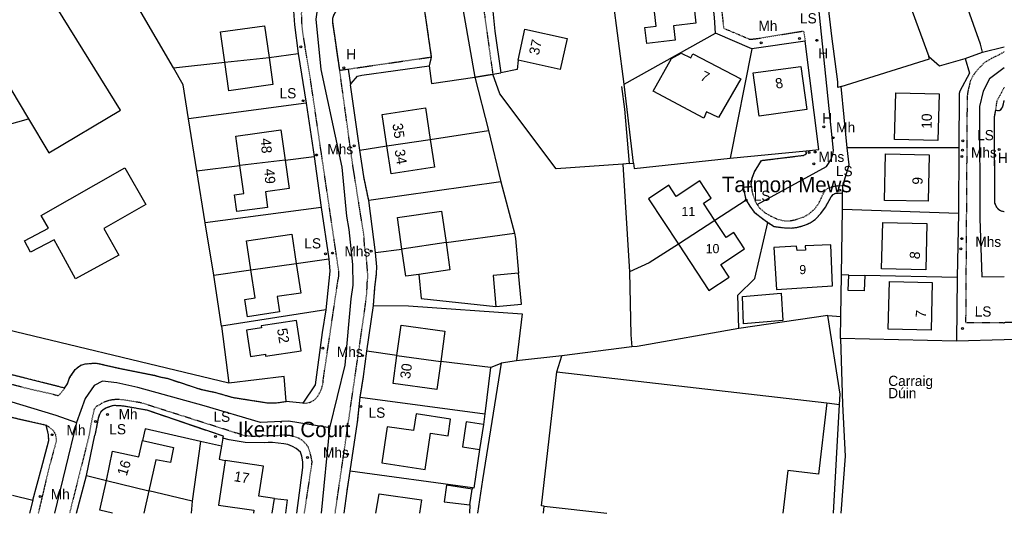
# Model space of a CAD drawing. Header units: metres. Extents: x 611948 to 1225781, y 656699 to 1316021.
# Tile 127 of 169: x 613355 to 613548, y 658843 to 658940. Entities that reach past the tile are written whole.
import ezdxf

# ---------------------------------------------------------------- set-up
doc = ezdxf.new("R2010")
doc.units = ezdxf.units.M
doc.linetypes.add('4696-07$0$PECK', pattern=[0.2, 0.1, -0.1])
doc.linetypes.add('4696-08$0$PECK', pattern=[0.2, 0.1, -0.1])
for name, color, linetype in [('4696-07$0$BLD_INN_W', 253, 'Continuous'), ('4696-07$0$BLD_OTL_P', 253, 'Continuous'), ('4696-07$0$BLD_OTL_S', 253, 'Continuous'), ('4696-07$0$GEN_LIN_D', 253, 'Continuous'), ('4696-07$0$GEN_PCK_D', 253, '4696-07$0$PECK'), ('4696-07$0$OTHER_SYM', 253, 'Continuous'), ('4696-07$0$POLE_SYMB', 253, 'Continuous'), ('4696-07$0$ROADS', 253, 'Continuous'), ('4696-07$0$ROADS_CTR', 253, 'Continuous'), ('4696-07$0$ROADS_PCK', 253, '4696-07$0$PECK'), ('4696-08$0$GEN_LIN_D', 253, 'Continuous'), ('4696-08$0$ROADS', 253, 'Continuous'), ('4696-08$0$ROADS_PCK', 253, '4696-08$0$PECK')]:
    doc.layers.add(name, color=color, linetype=linetype)
doc.styles.add('4696-07$0$STANDARD', font='txt')

# ---------------------------------------------------------------- blocks, each defined once
blk = doc.blocks.new('4696-07$0$13', base_point=(160450.170478, 242323.105036))
blk.add_circle((160450.170478, 242323.105036), 0.187958)
blk = doc.blocks.new('4696-07')
at = {"layer": '4696-07$0$BLD_INN_W', "flags": 128}
for points in [[(613394.902, 658931.436), (613403.591, 658932.344)], [(613426.664, 658915.088), (613435.148, 658916.301)], [(613406.726, 658912.285), (613397.861, 658911.208)], [(613490.887, 658900.471), (613483.732, 658895.841)], [(613438.23, 658896.146), (613429.593, 658894.846)], [(613400, 658890.784), (613408.903, 658892.016)], [(613428.614, 658874.041), (613437.186, 658872.869)], [(613371.73, 658849.571), (613380.058, 658847.547)], [(613457.458, 658844.489), (613469.711, 658843.117)]]:
    blk.add_lwpolyline(points, dxfattribs=at)
at = {"layer": '4696-07$0$BLD_OTL_P', "flags": 128}
blk.add_lwpolyline([(613457.3, 658843.117), (613457.458, 658844.489)], dxfattribs=at)
at = {"layer": '4696-07$0$BLD_OTL_S', "flags": 128}
for points in [[(613486.265, 658946.896), (613487.154, 658939.091), (613482.763, 658938.59), (613483.089, 658935.73), (613477.532, 658935.097), (613477.175, 658938.231), (613479.358, 658938.479), (613478.514, 658945.893)], [(613356.487, 658920.334), (613360.463, 658913.687), (613374.482, 658922.075), (613362.11, 658941.996)], [(613394.902, 658931.436), (613394.072, 658937.366), (613402.718, 658938.577), (613403.591, 658932.344)], [(613452.34, 658931.857), (613453.69, 658937.923), (613461.953, 658936.085), (613460.603, 658930.018), (613452.34, 658931.857)], [(613348.078, 658934.388), (613356.487, 658920.334)], [(613489.222, 658921.705), (613488.712, 658920.503), (613478.817, 658925.768), (613482.385, 658932.148), (613484.262, 658933.2), (613486.162, 658932.312), (613486.572, 658933.083), (613495.959, 658928.169), (613491.571, 658920.596), (613489.222, 658921.705)], [(613403.591, 658932.344), (613404.334, 658927.043), (613395.688, 658925.831), (613394.902, 658931.436)], [(613394.902, 658931.436), (613403.591, 658932.344)], [(613498.381, 658929.328), (613507.712, 658930.603), (613508.865, 658922.162), (613499.534, 658920.888), (613498.381, 658929.328)], [(613534.757, 658925.246), (613534.516, 658916.094), (613526.054, 658916.317), (613526.295, 658925.469), (613534.757, 658925.246)], [(613426.664, 658915.088), (613425.732, 658921.198), (613434.203, 658922.491), (613435.148, 658916.301)], [(613397.861, 658911.208), (613397.071, 658916.957), (613405.917, 658918.172), (613406.726, 658912.285)], [(613435.148, 658916.301), (613435.975, 658910.878), (613427.504, 658909.585), (613426.664, 658915.088)], [(613426.664, 658915.088), (613435.148, 658916.301)], [(613532.856, 658913.309), (613532.655, 658904.205), (613524.071, 658904.395), (613524.272, 658913.499), (613532.856, 658913.309)], [(613406.726, 658912.285), (613407.496, 658906.68), (613402.869, 658906.044), (613403.285, 658903.012), (613397.265, 658902.184), (613396.81, 658905.49), (613398.613, 658905.737), (613397.861, 658911.208)], [(613406.726, 658912.285), (613397.861, 658911.208)], [(613362.95, 658894.065), (613361.511, 658896.692), (613356.882, 658894.241), (613355.689, 658896.493), (613360.375, 658898.976), (613358.941, 658901.401), (613375.337, 658910.781), (613379.465, 658903.566), (613371.26, 658898.872), (613374.164, 658893.643), (613365.715, 658888.994), (613362.95, 658894.065)], [(613490.887, 658900.471), (613488.667, 658903.851), (613490.168, 658904.837), (613487.94, 658908.226), (613483.301, 658905.176), (613481.881, 658907.336), (613477.898, 658904.718), (613483.732, 658895.841)], [(613429.593, 658894.846), (613428.699, 658901.04), (613437.344, 658902.287), (613438.23, 658896.146)], [(613483.732, 658895.841), (613489.702, 658886.758), (613493.655, 658889.357), (613492.014, 658891.854), (613496.652, 658894.902), (613494.57, 658898.07), (613493.101, 658897.104), (613490.887, 658900.471)], [(613490.887, 658900.471), (613483.732, 658895.841)], [(613532.395, 658899.882), (613532.193, 658890.78), (613523.526, 658890.972), (613523.728, 658900.075), (613532.395, 658899.882)], [(613400, 658890.784), (613399.14, 658896.438), (613408.026, 658897.788), (613408.903, 658892.016)], [(613438.23, 658896.146), (613429.593, 658894.846)], [(613438.23, 658896.146), (613439.003, 658890.789), (613432.878, 658889.906)], [(613432.878, 658889.906), (613430.358, 658889.542), (613429.593, 658894.846)], [(613502.937, 658886.929), (613513.906, 658887.67), (613513.579, 658895.672), (613508.581, 658895.516), (613508.6, 658894.649), (613506.983, 658894.588), (613506.847, 658895.415), (613502.423, 658895.133), (613502.937, 658886.929)], [(613408.903, 658892.016), (613409.782, 658886.236), (613405.17, 658885.534), (613405.623, 658882.555), (613399.36, 658881.603), (613398.847, 658884.976), (613400.837, 658885.279), (613400, 658890.784)], [(613400, 658890.784), (613408.903, 658892.016)], [(613452.435, 658890.134), (613447.434, 658889.68), (613447.984, 658883.617)], [(613447.984, 658883.617), (613452.985, 658884.071), (613452.435, 658890.134)], [(613520.204, 658889.66), (613520.108, 658886.652), (613516.996, 658886.751), (613517.092, 658889.76)], [(613517.092, 658889.76), (613520.204, 658889.66)], [(613533.412, 658888.298), (613533.211, 658879.002), (613524.833, 658879.184), (613525.034, 658888.479), (613533.412, 658888.298)], [(613496.306, 658885.554), (613503.857, 658886.246), (613504.18, 658880.884), (613496.502, 658880.191), (613496.306, 658885.554)], [(613408.976, 658880.859), (613402.031, 658879.825), (613402.09, 658879.43), (613399.167, 658878.995), (613399.937, 658873.821), (613402.86, 658874.256), (613402.916, 658873.883), (613409.861, 658874.917), (613408.976, 658880.859)], [(613428.614, 658874.041), (613429.425, 658879.937), (613437.996, 658878.759), (613437.186, 658872.869)], [(613437.186, 658872.869), (613436.431, 658867.375), (613427.86, 658868.554), (613428.614, 658874.041)], [(613428.614, 658874.041), (613437.186, 658872.869)], [(613457.458, 658844.489), (613456.897, 658844.553), (613459.915, 658870.795)], [(613459.915, 658870.795), (613512.773, 658864.716)], [(613512.773, 658864.716), (613511.173, 658850.807), (613505.129, 658851.503), (613504.165, 658843.117)], [(613439.129, 658861.554), (613432.364, 658862.567), (613431.876, 658859.304), (613426.694, 658860.079), (613425.634, 658852.996), (613434.132, 658851.723), (613435.192, 658858.807), (613438.64, 658858.291), (613439.129, 658861.554)], [(613445.558, 658860.519), (613442.204, 658861.027), (613441.461, 658856.122), (613444.815, 658855.614)], [(613445.558, 658860.519), (613444.815, 658855.614)], [(613371.73, 658849.571), (613372.949, 658855.31), (613378.099, 658854.182), (613378.829, 658857.352)], [(613378.829, 658857.352), (613384.885, 658855.975), (613384.296, 658853.068), (613381.429, 658853.618), (613380.058, 658847.547)], [(613394.958, 658853.425), (613393.675, 658844.733), (613400.599, 658843.71), (613400.512, 658843.117)], [(613404.65, 658846.009), (613401.599, 658846.46), (613402.464, 658852.317), (613394.958, 658853.425)], [(613372.912, 658843.117), (613370.432, 658843.741), (613371.73, 658849.571)], [(613371.73, 658849.571), (613380.058, 658847.547)], [(613443.353, 658847.847), (613438.344, 658848.626), (613437.841, 658845.388), (613442.873, 658844.753)], [(613442.873, 658844.753), (613443.353, 658847.847)], [(613380.058, 658847.547), (613379.043, 658843.117)], [(613404.223, 658843.117), (613404.65, 658846.009)], [(613424.473, 658843.117), (613425.111, 658846.938), (613433.411, 658845.751), (613433.026, 658843.117)]]:
    blk.add_lwpolyline(points, dxfattribs=at)
at = {"layer": '4696-07$0$GEN_LIN_D', "flags": 128}
for points in [[(613543.276, 658933.374), (613542.848, 658934.994), (613529.819, 658971.705), (613527.858, 658977.486)], [(613522.506, 658960.476), (613532.749, 658932.53)], [(613384.874, 658930.316), (613374.247, 658948.644)], [(613491.002, 658937.142), (613490.803, 658940.161), (613490.005, 658947.338)], [(613515.573, 658926.68), (613514.932, 658926.479), (613514.92, 658927.598), (613513.764, 658936.525), (613512.464, 658947.704)], [(613473.121, 658927.119), (613470.914, 658944.183)], [(613408.383, 658941.498), (613408.542, 658938.758), (613409.261, 658933.162)], [(613447.405, 658941.41), (613447.764, 658937.511), (613448.942, 658929.355)], [(613473.121, 658927.119), (613491.002, 658937.142)], [(613498.078, 658934.043), (613491.002, 658937.142)], [(613346.991, 658934.493), (613344.556, 658924.386), (613344.161, 658918.221), (613350.159, 658918.564), (613356.487, 658920.334)], [(613508.574, 658935.56), (613498.078, 658934.043)], [(613508.737, 658914.086), (613511.228, 658914.329), (613508.574, 658935.56)], [(613543.276, 658933.374), (613547.541, 658934.427)], [(613403.591, 658932.344), (613409.261, 658933.162)], [(613409.261, 658933.162), (613410.819, 658923.406)], [(613498.078, 658934.043), (613493.836, 658912.634)], [(613515.573, 658926.68), (613532.896, 658932.128), (613532.749, 658932.53)], [(613532.749, 658932.53), (613534.84, 658930.717), (613539.898, 658932.195)], [(613539.898, 658932.195), (613543.276, 658933.374)], [(613384.874, 658930.316), (613394.902, 658931.436)], [(613419.515, 658926.982), (613419.635, 658927.302), (613420.895, 658928.701), (613421.715, 658928.92), (613434.929, 658930.697)], [(613434.929, 658930.697), (613435.408, 658927.299), (613443.884, 658928.516)], [(613452.34, 658931.857), (613452.14, 658930.014), (613448.942, 658929.355)], [(613539.898, 658932.195), (613540.757, 658929.316), (613538.837, 658925.739), (613538.697, 658925.299), (613538.655, 658914.664)], [(613387.841, 658920.378), (613386.778, 658927.031), (613384.874, 658930.316)], [(613419.052, 658930.098), (613419.515, 658926.982)], [(613447.382, 658929.095), (613448.942, 658929.355)], [(613472.846, 658911.472), (613459.79, 658910.565), (613448.791, 658925.279), (613447.382, 658929.095)], [(613421.352, 658914.228), (613419.515, 658926.982)], [(613443.884, 658928.516), (613446.52, 658918.081)], [(613474.185, 658911.598), (613473.263, 658922.223), (613472.663, 658926.677)], [(613474.965, 658911.664), (613473.121, 658927.119)], [(613516.766, 658914.668), (613515.573, 658926.68)], [(613410.819, 658923.406), (613387.841, 658920.378)], [(613410.819, 658923.406), (613412.396, 658912.97)], [(613389.446, 658910.182), (613387.841, 658920.378)], [(613435.148, 658916.301), (613446.52, 658918.081)], [(613446.52, 658918.081), (613448.957, 658908.045)], [(613421.352, 658914.228), (613426.664, 658915.088)], [(613422.11, 658909.051), (613421.352, 658914.228)], [(613493.836, 658912.634), (613508.737, 658914.086)], [(613515.918, 658907.294), (613517.165, 658911.35), (613516.766, 658914.668)], [(613538.655, 658914.664), (613516.766, 658914.668)], [(613538.655, 658914.664), (613538.552, 658901.85)], [(613406.726, 658912.285), (613412.396, 658912.97)], [(613412.396, 658912.97), (613413.793, 658903.015)], [(613474.185, 658911.598), (613472.846, 658911.472)], [(613472.846, 658911.472), (613474.16, 658890.381)], [(613474.185, 658911.598), (613474.965, 658911.664)], [(613474.965, 658911.664), (613475.085, 658910.658), (613493.836, 658912.634)], [(613389.446, 658910.182), (613397.861, 658911.208)], [(613391.103, 658899.97), (613389.446, 658910.182)], [(613448.957, 658908.045), (613423.089, 658904.353)], [(613448.957, 658908.045), (613451.614, 658897.97)], [(613515.843, 658902.634), (613515.885, 658905.833)], [(613515.885, 658905.833), (613515.918, 658907.294)], [(613424.446, 658894.177), (613423.089, 658904.353)], [(613497.009, 658904.432), (613490.887, 658900.471)], [(613413.793, 658903.015), (613391.103, 658899.97)], [(613413.793, 658903.015), (613415.31, 658892.939)], [(613515.661, 658889.841), (613515.843, 658902.634)], [(613515.843, 658902.634), (613538.552, 658901.85)], [(613538.552, 658901.85), (613538.29, 658889.257)], [(613392.755, 658889.741), (613391.103, 658899.97)], [(613495.584, 658879.294), (613495.338, 658885.805), (613498.716, 658889.091), (613501.264, 658900.072)], [(613438.23, 658896.146), (613451.614, 658897.97)], [(613451.614, 658897.97), (613451.813, 658896.91), (613452.435, 658890.134)], [(613483.732, 658895.841), (613478.001, 658892.133), (613474.16, 658890.381)], [(613395.709, 658868.583), (613345.203, 658880.748), (613340.3, 658882.086), (613339.785, 658894.276), (613330.264, 658892.85)], [(613424.446, 658894.177), (613429.593, 658894.846)], [(613424.645, 658890.079), (613424.706, 658891.379), (613424.446, 658894.177)], [(613408.903, 658892.016), (613415.31, 658892.939)], [(613415.31, 658892.939), (613415.51, 658890.501), (613414.669, 658882.924)], [(613392.755, 658889.741), (613400, 658890.784)], [(613474.16, 658890.381), (613474.386, 658878.047), (613474.605, 658875.699)], [(613394.29, 658879.735), (613392.755, 658889.741)], [(613432.878, 658889.906), (613433.378, 658885.186), (613447.984, 658883.617)], [(613515.555, 658881.678), (613515.661, 658889.841)], [(613517.092, 658889.76), (613515.661, 658889.841)], [(613538.29, 658889.257), (613520.204, 658889.66)], [(613538.29, 658889.257), (613538.207, 658876.842)], [(613414.669, 658882.924), (613394.29, 658879.735)], [(613414.669, 658882.924), (613413.968, 658878.506), (613412.586, 658868.272), (613410.227, 658864.674)], [(613422.743, 658874.887), (613424.024, 658883.782)], [(613424.024, 658883.782), (613430.9, 658883.741), (613453.154, 658882.186), (613452.052, 658872.977)], [(613512.963, 658881.854), (613495.584, 658879.294)], [(613515.296, 658864.418), (613515.409, 658866.434), (613512.963, 658881.854)], [(613512.963, 658881.854), (613515.555, 658881.678)], [(613515.498, 658877.346), (613515.555, 658881.678)], [(613394.29, 658879.735), (613395.709, 658868.583)], [(613495.584, 658879.294), (613475.665, 658875.748), (613474.605, 658875.699)], [(613515.498, 658877.346), (613515.833, 658864.511), (613516.412, 658854.298), (613515.534, 658843.117)], [(613538.207, 658876.842), (613515.498, 658877.346)], [(613547.541, 658877.096), (613538.207, 658876.842)], [(613422.102, 658869.929), (613422.743, 658874.887)], [(613428.614, 658874.041), (613422.743, 658874.887)], [(613474.605, 658875.699), (613460.92, 658873.923)], [(613446.971, 658871.644), (613437.186, 658872.869)], [(613452.052, 658872.977), (613448.996, 658872.54)], [(613460.92, 658873.923), (613452.052, 658872.977)], [(613459.915, 658870.795), (613460.92, 658873.923)], [(613448.996, 658872.54), (613445.342, 658849.692), (613444.398, 658843.117)], [(613446.971, 658871.644), (613445.863, 658862.606)], [(613446.971, 658871.644), (613448.996, 658872.54)], [(613406.949, 658865.034), (613406.53, 658869.872), (613395.709, 658868.583)], [(613410.227, 658864.674), (613406.949, 658865.034)], [(613421.421, 658865.871), (613445.863, 658862.606)], [(613512.773, 658864.716), (613515.296, 658864.418)], [(613514.099, 658843.117), (613515.296, 658864.418)], [(613445.863, 658862.606), (613445.558, 658860.519)], [(613390.178, 658857.161), (613379.299, 658859.635), (613378.829, 658857.352)], [(613419.46, 658851.339), (613420.921, 658860.974)], [(613367.839, 658850.515), (613369.49, 658858.425)], [(613394.513, 658857.821), (613394.245, 658856.236)], [(613408.998, 658843.117), (613410.225, 658852.08), (613410.225, 658853.2), (613410.025, 658854.32), (613409.725, 658855.06), (613408.906, 658855.779), (613408.146, 658856.199), (613407.287, 658856.559), (613406.468, 658856.719), (613404.288, 658856.959), (613403.428, 658856.979), (613402.63, 658856.899), (613398.931, 658856.98), (613395.753, 658857.501), (613394.513, 658857.821)], [(613390.178, 658857.161), (613388.518, 658845.504)], [(613394.245, 658856.236), (613390.178, 658857.161)], [(613394.245, 658856.236), (613393.817, 658853.703), (613394.958, 658853.425)], [(613444.815, 658855.614), (613443.668, 658848.056), (613443.399, 658848.092)], [(613357.327, 658845.703), (613359.022, 658851.942)], [(613365.909, 658843.117), (613367.839, 658850.515)], [(613367.839, 658850.515), (613371.73, 658849.571)], [(613443.399, 658848.092), (613419.46, 658851.339)], [(613443.399, 658848.092), (613443.353, 658847.847)], [(613353.356, 658846.662), (613357.327, 658845.703)], [(613357.327, 658845.703), (613356.708, 658843.117)], [(613388.518, 658845.504), (613380.058, 658847.547)], [(613404.65, 658846.009), (613407.146, 658845.748), (613406.807, 658843.117)], [(613418.295, 658843.117), (613418.859, 658847.461)], [(613388.518, 658845.504), (613388.328, 658843.117)], [(613442.873, 658844.753), (613442.82, 658843.117)]]:
    blk.add_lwpolyline(points, dxfattribs=at)
at = {"layer": '4696-07$0$GEN_PCK_D', "flags": 128}
for points in [[(613417.416, 658929.861), (613416.04, 658939.337), (613416.1, 658940.056), (613416.26, 658940.676), (613416.9, 658941.836), (613418.399, 658943.014), (613429.815, 658949.949), (613431.494, 658950.489), (613434.513, 658950.108), (613435.931, 658949.368), (613436.451, 658948.808), (613436.771, 658948.248), (613436.851, 658947.768), (613436.771, 658947.308), (613433.872, 658943.431), (613433.831, 658942.791), (613435.349, 658932.457)], [(613419.052, 658930.098), (613435.349, 658932.457)], [(613435.349, 658932.457), (613434.929, 658930.697)], [(613417.416, 658929.861), (613419.052, 658930.098)], [(613443.884, 658928.516), (613447.382, 658929.095)], [(613545.793, 658922.039), (613546.592, 658921.979), (613546.892, 658922.178), (613547.232, 658922.698), (613547.541, 658923.933)], [(613545.793, 658922.039), (613545.533, 658920.66), (613545.63, 658903.927), (613545.988, 658903.088), (613546.448, 658902.568), (613546.926, 658902.321), (613547.541, 658902.208)], [(613498.034, 658907.104), (613497.999, 658907.482), (613498.157, 658908.76), (613498.623, 658909.96), (613499.972, 658912.2), (613508.305, 658913.212), (613508.782, 658913.529), (613508.737, 658914.086)], [(613423.089, 658904.353), (613422.11, 658909.051)], [(613497.009, 658904.432), (613496.482, 658906.989), (613498.034, 658907.104)], [(613501.264, 658900.072), (613502.459, 658899.286), (613504.645, 658898.997), (613505.839, 658898.974), (613507.035, 658899.116), (613508.463, 658899.509), (613509.55, 658899.99), (613510.536, 658900.664), (613511.612, 658901.819), (613512.522, 658903.086), (613513.636, 658905.076), (613514.025, 658905.528), (613514.525, 658905.787), (613515.885, 658905.833)], [(613497.009, 658904.432), (613497.734, 658903.227), (613498.553, 658902.106), (613500.426, 658900.624), (613501.264, 658900.072)], [(613363.553, 658867.629), (613334.594, 658874.93), (613328.572, 658875.127), (613327.99, 658875.281), (613327.205, 658875.733), (613310.469, 658888.34), (613310.26, 658889.157), (613310.115, 658891.471)], [(613424.024, 658883.782), (613424.305, 658887.32), (613424.645, 658890.079)], [(613363.553, 658867.629), (613364.09, 658868.482), (613364.53, 658869.641), (613365.65, 658871.26), (613366.25, 658871.8), (613366.749, 658872.14), (613367.609, 658872.359), (613369.029, 658872.499), (613370.048, 658872.479), (613374.026, 658871.558), (613381.142, 658870.137), (613382.102, 658869.857), (613383.601, 658869.557), (613390.297, 658867.377), (613393.116, 658866.777), (613396.554, 658865.796), (613403.17, 658864.775), (613405.03, 658864.755), (613406.949, 658865.034)], [(613421.421, 658865.871), (613422.102, 658869.929)], [(613311.133, 658865.062), (613311.593, 658866.155), (613311.992, 658866.666), (613312.479, 658867.095), (613313.037, 658867.426), (613313.647, 658867.648), (613314.856, 658867.825), (613315.904, 658867.837), (613332.879, 658866.85), (613341.121, 658864.917), (613349.345, 658862.783), (613359.973, 658860.395)], [(613420.921, 658860.974), (613421.421, 658865.871)], [(613394.513, 658857.821), (613394.633, 658858.201), (613379.722, 658863.281), (613375.084, 658864.102), (613373.145, 658864.222), (613371.645, 658863.723), (613371.085, 658863.403), (613370.666, 658863.003), (613370.366, 658862.483), (613370.146, 658861.764), (613369.49, 658858.425)], [(613359.022, 658851.942), (613360.449, 658857.35), (613360.385, 658858.514), (613359.973, 658860.395)], [(613418.859, 658847.461), (613419.46, 658851.339)]]:
    blk.add_lwpolyline(points, dxfattribs=at)
at = {"layer": '4696-07$0$ROADS', "flags": 128}
for points in [[(613417.416, 658929.861), (613416.04, 658939.337), (613416.1, 658940.056), (613416.26, 658940.676), (613416.9, 658941.836), (613418.399, 658943.014), (613429.815, 658949.949), (613431.494, 658950.489), (613434.513, 658950.108), (613435.931, 658949.368), (613436.451, 658948.808), (613436.771, 658948.248), (613436.851, 658947.768), (613436.771, 658947.308), (613433.872, 658943.431), (613433.831, 658942.791), (613435.349, 658932.457)], [(613491.002, 658937.142), (613490.803, 658940.161), (613490.005, 658947.338)], [(613515.573, 658926.68), (613514.932, 658926.479), (613514.92, 658927.598), (613513.764, 658936.525), (613512.464, 658947.704)], [(613408.383, 658941.498), (613408.542, 658938.758), (613409.261, 658933.162)], [(613447.405, 658941.41), (613447.764, 658937.511), (613448.942, 658929.355)], [(613498.078, 658934.043), (613491.002, 658937.142)], [(613508.574, 658935.56), (613498.078, 658934.043)], [(613508.737, 658914.086), (613511.228, 658914.329), (613508.574, 658935.56)], [(613543.276, 658933.374), (613547.541, 658934.427)], [(613409.261, 658933.162), (613410.819, 658923.406)], [(613435.349, 658932.457), (613434.929, 658930.697)], [(613539.898, 658932.195), (613543.276, 658933.374)], [(613434.929, 658930.697), (613435.408, 658927.299), (613443.884, 658928.516)], [(613539.898, 658932.195), (613540.757, 658929.316), (613538.837, 658925.739), (613538.697, 658925.299), (613538.655, 658914.664)], [(613417.416, 658929.861), (613419.052, 658930.098)], [(613419.052, 658930.098), (613419.515, 658926.982)], [(613443.884, 658928.516), (613447.382, 658929.095)], [(613447.382, 658929.095), (613448.942, 658929.355)], [(613421.352, 658914.228), (613419.515, 658926.982)], [(613516.766, 658914.668), (613515.573, 658926.68)], [(613410.819, 658923.406), (613412.396, 658912.97)], [(613545.793, 658922.039), (613546.592, 658921.979), (613546.892, 658922.178), (613547.232, 658922.698), (613547.541, 658923.933)], [(613545.793, 658922.039), (613545.533, 658920.66), (613545.63, 658903.927), (613545.988, 658903.088), (613546.448, 658902.568), (613546.926, 658902.321), (613547.541, 658902.208)], [(613422.11, 658909.051), (613421.352, 658914.228)], [(613498.034, 658907.104), (613497.999, 658907.482), (613498.157, 658908.76), (613498.623, 658909.96), (613499.972, 658912.2), (613508.305, 658913.212), (613508.782, 658913.529), (613508.737, 658914.086)], [(613515.918, 658907.294), (613517.165, 658911.35), (613516.766, 658914.668)], [(613538.655, 658914.664), (613538.552, 658901.85)], [(613412.396, 658912.97), (613413.793, 658903.015)], [(613423.089, 658904.353), (613422.11, 658909.051)], [(613497.009, 658904.432), (613496.482, 658906.989), (613498.034, 658907.104)], [(613501.264, 658900.072), (613502.459, 658899.286), (613504.645, 658898.997), (613505.839, 658898.974), (613507.035, 658899.116), (613508.463, 658899.509), (613509.55, 658899.99), (613510.536, 658900.664), (613511.612, 658901.819), (613512.522, 658903.086), (613513.636, 658905.076), (613514.025, 658905.528), (613514.525, 658905.787), (613515.885, 658905.833)], [(613515.885, 658905.833), (613515.918, 658907.294)], [(613424.446, 658894.177), (613423.089, 658904.353)], [(613497.009, 658904.432), (613497.734, 658903.227), (613498.553, 658902.106), (613500.426, 658900.624), (613501.264, 658900.072)], [(613413.793, 658903.015), (613415.31, 658892.939)], [(613538.552, 658901.85), (613538.29, 658889.257)], [(613424.645, 658890.079), (613424.706, 658891.379), (613424.446, 658894.177)], [(613415.31, 658892.939), (613415.51, 658890.501), (613414.669, 658882.924)], [(613363.553, 658867.629), (613334.594, 658874.93), (613328.572, 658875.127), (613327.99, 658875.281), (613327.205, 658875.733), (613310.469, 658888.34), (613310.26, 658889.157), (613310.115, 658891.471)], [(613424.024, 658883.782), (613424.305, 658887.32), (613424.645, 658890.079)], [(613538.29, 658889.257), (613538.207, 658876.842)], [(613414.669, 658882.924), (613413.968, 658878.506), (613412.586, 658868.272), (613410.227, 658864.674)], [(613422.743, 658874.887), (613424.024, 658883.782)], [(613547.541, 658877.096), (613538.207, 658876.842)], [(613422.102, 658869.929), (613422.743, 658874.887)], [(613363.553, 658867.629), (613364.09, 658868.482), (613364.53, 658869.641), (613365.65, 658871.26), (613366.25, 658871.8), (613366.749, 658872.14), (613367.609, 658872.359), (613369.029, 658872.499), (613370.048, 658872.479), (613374.026, 658871.558), (613381.142, 658870.137), (613382.102, 658869.857), (613383.601, 658869.557), (613390.297, 658867.377), (613393.116, 658866.777), (613396.554, 658865.796), (613403.17, 658864.775), (613405.03, 658864.755), (613406.949, 658865.034)], [(613421.421, 658865.871), (613422.102, 658869.929)], [(613311.133, 658865.062), (613311.593, 658866.155), (613311.992, 658866.666), (613312.479, 658867.095), (613313.037, 658867.426), (613313.647, 658867.648), (613314.856, 658867.825), (613315.904, 658867.837), (613332.879, 658866.85), (613341.121, 658864.917), (613349.345, 658862.783), (613359.973, 658860.395)], [(613410.227, 658864.674), (613406.949, 658865.034)], [(613420.921, 658860.974), (613421.421, 658865.871)], [(613394.513, 658857.821), (613394.633, 658858.201), (613379.722, 658863.281), (613375.084, 658864.102), (613373.145, 658864.222), (613371.645, 658863.723), (613371.085, 658863.403), (613370.666, 658863.003), (613370.366, 658862.483), (613370.146, 658861.764), (613369.49, 658858.425)], [(613359.022, 658851.942), (613360.449, 658857.35), (613360.385, 658858.514), (613359.973, 658860.395)], [(613419.46, 658851.339), (613420.921, 658860.974)], [(613367.839, 658850.515), (613369.49, 658858.425)], [(613408.998, 658843.117), (613410.225, 658852.08), (613410.225, 658853.2), (613410.025, 658854.32), (613409.725, 658855.06), (613408.906, 658855.779), (613408.146, 658856.199), (613407.287, 658856.559), (613406.468, 658856.719), (613404.288, 658856.959), (613403.428, 658856.979), (613402.63, 658856.899), (613398.931, 658856.98), (613395.753, 658857.501), (613394.513, 658857.821)], [(613357.327, 658845.703), (613359.022, 658851.942)], [(613365.909, 658843.117), (613367.839, 658850.515)], [(613418.859, 658847.461), (613419.46, 658851.339)], [(613357.327, 658845.703), (613356.708, 658843.117)], [(613418.295, 658843.117), (613418.859, 658847.461)]]:
    blk.add_lwpolyline(points, dxfattribs=at)
at = {"layer": '4696-07$0$ROADS_CTR', "flags": 128}
for points in [[(613507.333, 658977.589), (613501.892, 658975.491), (613499.144, 658974.321), (613493.525, 658971.737), (613493.158, 658964.475), (613493.586, 658957.581), (613495.967, 658944.717), (613496.769, 658943.357), (613498.105, 658942.562), (613500.999, 658941.759), (613504.275, 658942.131), (613511.027, 658943.232), (613514.058, 658914.159), (613513.839, 658913.04)], [(613415.46, 658859.825), (613418.464, 658872.125), (613419.649, 658885.085), (613420.024, 658887.785), (613419.994, 658891.854), (613419.284, 658898.679), (613418.84, 658901.265), (613417.901, 658910.915), (613413.77, 658930.026), (613412.831, 658939.866), (613413.054, 658941.699), (613413.77, 658942.893), (613419.403, 658947.245), (613428.98, 658952.543), (613433.368, 658954.812), (613436.765, 658954.505), (613439.046, 658952.965), (613439.871, 658951.22), (613443.884, 658928.516)], [(613547.541, 658930.342), (613544.631, 658928.208), (613543.434, 658925.74), (613542.683, 658922.787), (613542.775, 658900.821), (613543.125, 658889.408), (613547.541, 658889.503)], [(613499.137, 658903.582), (613512.718, 658911.042), (613513.732, 658912.492), (613513.839, 658913.04)], [(613306.011, 658870.635), (613311.724, 658870.479), (613327.276, 658869.551), (613335.632, 658869.319), (613345.148, 658866.765), (613352.576, 658865.141), (613361.86, 658862.355), (613365.854, 658860.9)], [(613415.46, 658859.825), (613407.386, 658861.15), (613401.935, 658860.924), (613390.861, 658864.178), (613377.921, 658867.722), (613373.777, 658868.668), (613370.955, 658868.962), (613369.332, 658868.144), (613367.593, 658865.574), (613365.854, 658860.9)], [(613365.854, 658860.9), (613361.564, 658843.117)], [(613413.854, 658843.117), (613415.46, 658859.825)]]:
    blk.add_lwpolyline(points, dxfattribs=at)
at = {"layer": '4696-07$0$ROADS_PCK', "flags": 128}
for points in [[(613547.541, 658993.781), (613506.891, 658979.625), (613490.81, 658973.944), (613489.191, 658973.486), (613489.13, 658970.907), (613489.31, 658967.548), (613492.582, 658938.102), (613497.739, 658935.922), (613499.199, 658936.082), (613508.234, 658937.559), (613508.574, 658935.56)], [(613410.227, 658864.674), (613411.047, 658864.694), (613411.787, 658864.933), (613412.506, 658865.333), (613413.026, 658865.913), (613413.446, 658866.613), (613413.786, 658867.292), (613414.106, 658868.272), (613414.246, 658869.631), (613417.068, 658888.681), (613417.268, 658889.601), (613417.268, 658890.281), (613411.759, 658927.644), (613410.185, 658937.305), (613409.982, 658939.498), (613409.962, 658941.023), (613410.203, 658942.696), (613411.103, 658944.975), (613411.723, 658945.715), (613412.902, 658946.774), (613434.495, 658959.723), (613435.615, 658960.263), (613436.473, 658960.483), (613437.473, 658960.603), (613439.073, 658960.462), (613440.431, 658960.102), (613441.611, 658959.362), (613442.67, 658958.502), (613443.07, 658957.822), (613443.61, 658956.183), (613447.382, 658929.095)], [(613547.541, 658933.493), (613546.594, 658932.913), (613545.056, 658932.174), (613543.696, 658931.394), (613542.896, 658930.576), (613541.76, 658929.311), (613541.157, 658928.396), (613540.837, 658927.577), (613540.391, 658925.696), (613540.256, 658924.659), (613539.967, 658880.481), (613547.541, 658880.442)], [(613416.521, 658843.117), (613422.345, 658883.122), (613422.725, 658886.182), (613422.805, 658888.24), (613422.946, 658889.58), (613422.607, 658893.638), (613422.287, 658895.437), (613422.148, 658897.596), (613419.852, 658912.089), (613417.416, 658929.861)], [(613547.541, 658926.552), (613546.065, 658923.789), (613545.793, 658922.039)], [(613498.034, 658907.104), (613498.118, 658906.205), (613498.492, 658904.927), (613498.95, 658903.854), (613499.137, 658903.582)], [(613499.137, 658903.582), (613499.614, 658902.89), (613500.673, 658901.97), (613501.885, 658901.265), (613503.118, 658900.712), (613504.382, 658900.396), (613505.651, 658900.41), (613506.923, 658900.679), (613508.113, 658901.078), (613509.231, 658901.678), (613510.297, 658902.596), (613511.153, 658903.685), (613512.216, 658905.923), (613512.546, 658906.379), (613512.972, 658906.748), (613513.834, 658907.075), (613514.722, 658907.26), (613515.918, 658907.294)], [(613363.553, 658867.629), (613362.75, 658866.543), (613362.27, 658866.103), (613360.977, 658866.479), (613355.873, 658867.628), (613341.176, 658871.498), (613335.517, 658872.84), (613334.174, 658873.026), (613331.552, 658873.178), (613326.91, 658873.329)], [(613410.503, 658843.117), (613412.024, 658853.14), (613411.725, 658854.639), (613411.225, 658856.138), (613410.785, 658856.718), (613410.126, 658857.358), (613409.586, 658857.718), (613408.146, 658858.258), (613406.668, 658858.438), (613405.428, 658858.319), (613402.61, 658858.279), (613400.55, 658858.16), (613398.771, 658858.32), (613378.543, 658864.741), (613375.524, 658865.261), (613373.865, 658865.421), (613372.885, 658865.321), (613371.985, 658865.121), (613371.186, 658864.843), (613369.752, 658864.016), (613369.306, 658863.392), (613368.712, 658860.595), (613368.279, 658858.101), (613364.506, 658843.117)], [(613359.973, 658860.395), (613361.365, 658859.329), (613361.753, 658858.533), (613361.88, 658857.874), (613361.887, 658857.153), (613360.405, 658851.696), (613358.386, 658843.117)]]:
    blk.add_lwpolyline(points, dxfattribs=at)
at = {"layer": '4696-07$0$OTHER_SYM'}
for p in [(613409.801, 658934.44), (613499.938, 658935.242), (613510.812, 658935.72), (613418.216, 658930.321), (613512.193, 658918.763), (613420.233, 658915.067), (613514.033, 658916.658), (613412.875, 658913.27), (613509.308, 658913.78), (613510.488, 658913.859), (613539.254, 658912.984), (613539.354, 658914.204), (613546.539, 658914.324), (613510.263, 658911.52), (613539.231, 658896.892), (613415.99, 658894.079), (613423.567, 658894.457), (613539.031, 658894.913), (613414.087, 658875.428), (613421.903, 658873.987), (613371.945, 658862.483), (613361.106, 658858.509), (613411.125, 658854.06), (613418.941, 658854.678), (613358.756, 658846.404)]:
    blk.add_blockref('4696-07$0$13', p, dxfattribs=at)
at = {"layer": '4696-07$0$POLE_SYMB'}
for p in [(613507.454, 658936.08), (613410.239, 658923.906), (613539.435, 658916.063), (613515.286, 658906.365), (613497.009, 658904.432), (613414.631, 658893.919), (613539.347, 658879.281), (613421.561, 658864.033), (613369.582, 658861.07), (613393.094, 658858.161)]:
    blk.add_blockref('4696-07$0$13', p, dxfattribs=at)
at = {"layer": '4696-07$0$BLD_OTL_S', "style": '4696-07$0$STANDARD'}
for s, height, rotation, p in [('37', 2, 77.50002, (613456.387, 658932.711)), ('7', 2, -26.60001, (613487.852, 658928.067)), ('8', 2, 11.4, (613502.916, 658926.212)), ('10', 2, 89.00002, (613533.318, 658918.403)), ('35', 2, -81.40002, (613427.727, 658919.334)), ('48', 2, -86.20002, (613401.962, 658916.491)), ('34', 2, -80.50002, (613428.152, 658914.223)), ('49', 2, -86.20002, (613402.64, 658910.533)), ('Tarmon Mews', 3, -0.1, (613492.245, 658906.009)), ('9', 2, 87.80002, (613531.517, 658907.429)), ('8', 2, 83.10002, (613530.934, 658892.796)), ('9', 1.8, -0.1, (613507.402, 658889.939)), ('7', 2, 85.30002, (613532.151, 658881.321)), ('52', 2, -80.60002, (613405.132, 658879.188)), ('30', 2, 82.10002, (613431.194, 658869.361)), ('Carraig', 2, -0.1, (613524.823, 658868.048)), ('Dúin', 2, -0.1, (613524.823, 658865.648)), ('Ikerrin Court', 3, -0.1, (613397.453, 658858.061)), ('16', 2, 72.90002, (613375.697, 658850.302)), ('17', 2, -9.3, (613396.608, 658849.431))]:
    blk.add_text(s, height=height, rotation=rotation, dxfattribs=at).set_placement(p)
for s, p in [('11', (613484.334, 658901.315)), ('10', (613489.074, 658894.047))]:
    blk.add_text(s, height=1.8, dxfattribs=at).set_placement(p)
at = {"layer": '4696-07$0$OTHER_SYM', "style": '4696-07$0$STANDARD'}
for s, p in [('Mh', (613499.399, 658937.56)), ('H', (613418.716, 658932)), ('H', (613511.112, 658932.18)), ('Mh', (613514.622, 658917.689)), ('Mhs', (613414.995, 658913.41)), ('Mhs', (613511.152, 658911.918)), ('Mhs', (613541.018, 658912.761)), ('H', (613546.29, 658911.71)), ('Mhs', (613541.869, 658895.292)), ('Mhs', (613418.349, 658893.419)), ('Mhs', (613416.865, 658873.728)), ('Mh', (613374.124, 658861.543)), ('Mh', (613363.923, 658858.413)), ('Mhs', (613414.143, 658854.019)), ('Mh', (613360.853, 658845.868))]:
    blk.add_text(s, height=2, rotation=-0.1, dxfattribs=at).set_placement(p)
blk.add_text('H', height=2, dxfattribs=at).set_placement((613511.909, 658919.49))
at = {"layer": '4696-07$0$POLE_SYMB', "style": '4696-07$0$STANDARD'}
for p in [(613507.535, 658939.038), (613405.641, 658924.366), (613542.213, 658916.163), (613514.562, 658909.132), (613498.477, 658904.302), (613410.493, 658894.98), (613541.746, 658881.639), (613392.694, 658861.031), (613423.062, 658861.826), (613372.304, 658858.585)]:
    blk.add_text('LS', height=2, rotation=-0.1, dxfattribs=at).set_placement(p)
blk = doc.blocks.new('4696-08')
at = {"layer": '4696-08$0$GEN_LIN_D', "flags": 128}
blk.add_lwpolyline([(613553.48, 658877.257), (613547.541, 658877.096)], dxfattribs=at)
at = {"layer": '4696-08$0$ROADS', "flags": 128}
blk.add_lwpolyline([(613553.48, 658877.257), (613547.541, 658877.096)], dxfattribs=at)
at = {"layer": '4696-08$0$ROADS_PCK', "flags": 128}
blk.add_lwpolyline([(613552.062, 658889.447), (613552.042, 658880.476), (613547.541, 658880.442)], dxfattribs=at)
blk = doc.blocks.new('OS Mapping')
for name in ['4696-07', '4696-08']:
    blk.add_blockref(name, (0, 0))

msp = doc.modelspace()

# ---------------------------------------------------------------- block references
msp.add_blockref('OS Mapping', (0, 0))

doc.saveas('drawing.dxf')
